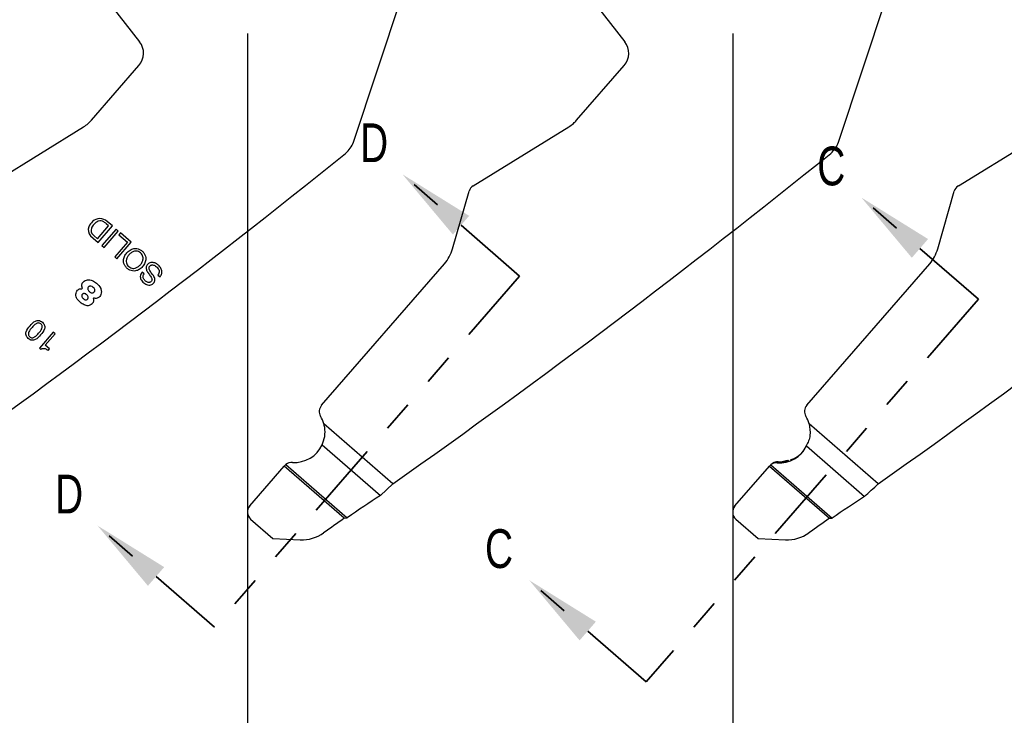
# Model space of a CAD drawing. Header units: inches. Extents: x -122 to 123, y -201 to 75.
# Tile 95 of 191: x -26.7 to -23.52, y 61.97 to 64.22. Entities that reach past the tile are written whole.
import ezdxf

# ---------------------------------------------------------------- set-up
doc = ezdxf.new("R2010")
doc.units = ezdxf.units.IN
doc.header["$MEASUREMENT"] = 0
doc.header["$PDSIZE"] = -1
doc.linetypes.add('PHANTOM', pattern=[0.5, 0.25, -0.05, 0.05, -0.05, 0.05, -0.05])
doc.layers.add('DIMENSIONS', color=171, linetype='Continuous')
doc.layers.add('STATION_LINES', color=231, linetype='Continuous')
doc.layers.add('SECTION_VIEWS', color=7, linetype='PHANTOM', lineweight=35)
doc.styles.add('SLDTEXTSTYLE0', font='TXT', dxfattribs={"width": 0.75})
doc.dimstyles.new('SLDDIMSTYLE3', dxfattribs={"dimtxt": 0.125, "dimasz": 0.13, "dimexe": 0, "dimexo": 0.0625, "dimgap": 0.03125, "dimtad": 0, "dimtih": 1, "dimtoh": 1, "dimdec": 4, "dimrnd": 1e-09, "dimzin": 12, "dimdsep": 46, "dimtxsty": 'SLDTEXTSTYLE0', "dimsah": 1, "dimcen": 0.09, "dimadec": 0, "dimazin": 3, "dimtfac": 1, "dimtdec": 4, "dimtofl": 0, "dimtmove": 0, "dimatfit": 3, "dimfxl": 1, "dimfrac": 2, "dimtolj": 1, "dimtzin": 12, "dimarcsym": 0})

# ---------------------------------------------------------------- blocks, each defined once
blk = doc.blocks.new('_D_4')
at = {"layer": 'Defpoints', "color": 0}
for p in [(-44.7441, 62.6287), (-4.7428, 62.2104), (-44.7441, 58.2595), (-44.7441, 58.2595)]:
    blk.add_point(p, dxfattribs=at)
at = {"layer": 'DIMENSIONS', "color": 0, "lineweight": -2}
for p, q in [((-44.7441, 62.5662), (-44.7441, 58.2595)), ((-4.7428, 62.1479), (-4.7428, 58.2595)), ((-44.6141, 58.2595), (-24.2752, 58.2595)), ((-4.8728, 58.2595), (-23.6034, 58.2595))]:
    blk.add_line(p, q, dxfattribs=at)
at = {"layer": 'DIMENSIONS', "color": 0}
for points in [[(-44.6141, 58.2811), (-44.6141, 58.2378), (-44.7441, 58.2595)], [(-4.8728, 58.2378), (-4.8728, 58.2811), (-4.7428, 58.2595)]]:
    blk.add_solid(points, dxfattribs=at)
at = {"layer": 'DIMENSIONS', "color": 0, "insert": (-23.9393, 58.322), "char_height": 0.125, "attachment_point": 2, "style": 'SLDTEXTSTYLE0'}
blk.add_mtext('\\A1;(40.0013)', dxfattribs=at)

msp = doc.modelspace()

# ---------------------------------------------------------------- linework, layer by layer
at = {"color": 7, "linetype": 'Continuous', "lineweight": 25}
for p, q in [((-26.61898, 64.5378), (-26.31208, 64.14538)), ((-26.61898, 64.5378), (-26.31208, 64.14538)), ((-25.05398, 64.5378), (-24.74708, 64.14538)), ((-25.05398, 64.5378), (-24.74708, 64.14538)), ((-25.62255, 63.82201), (-25.39205, 64.51528)), ((-25.62255, 63.82201), (-25.39205, 64.51528)), ((-24.05755, 63.82201), (-23.82705, 64.51528)), ((-24.05755, 63.82201), (-23.82705, 64.51528)), ((-26.46737, 63.89251), (-26.31404, 64.06907)), ((-26.46737, 63.89251), (-26.31404, 64.06907)), ((-24.90237, 63.89251), (-24.74904, 64.06907)), ((-24.90237, 63.89251), (-24.74904, 64.06907)), ((-26.80101, 63.68078), (-26.49291, 63.87087)), ((-26.80101, 63.68078), (-26.49291, 63.87087)), ((-25.23601, 63.68078), (-24.92791, 63.87087)), ((-25.23601, 63.68078), (-24.92791, 63.87087)), ((-23.67101, 63.68078), (-23.36291, 63.87087)), ((-23.67101, 63.68078), (-23.36291, 63.87087)), ((-25.30274, 63.47714), (-25.24909, 63.66354)), ((-25.30274, 63.47714), (-25.24909, 63.66354)), ((-23.73774, 63.47714), (-23.68409, 63.66354)), ((-23.73774, 63.47714), (-23.68409, 63.66354)), ((-26.44773, 63.51032), (-26.4119, 63.55158)), ((-26.44773, 63.51032), (-26.4119, 63.55158)), ((-26.44581, 63.49822), (-26.39964, 63.55139)), ((-26.44581, 63.49822), (-26.39964, 63.55139)), ((-26.4119, 63.55158), (-26.41974, 63.55839)), ((-26.4119, 63.55158), (-26.41974, 63.55839)), ((-26.39964, 63.55139), (-26.41632, 63.56588)), ((-26.39964, 63.55139), (-26.41632, 63.56588)), ((-26.46992, 63.51995), (-26.46187, 63.51216)), ((-26.46992, 63.51995), (-26.46187, 63.51216)), ((-26.4622, 63.52309), (-26.45964, 63.52066)), ((-26.4622, 63.52309), (-26.45964, 63.52066)), ((-26.45964, 63.52066), (-26.44773, 63.51032)), ((-26.45964, 63.52066), (-26.44773, 63.51032)), ((-26.38771, 63.54103), (-26.43389, 63.48786)), ((-26.38771, 63.54103), (-26.43389, 63.48786)), ((-26.42682, 63.48172), (-26.38064, 63.53489)), ((-26.42682, 63.48172), (-26.38064, 63.53489)), ((-26.38064, 63.53489), (-26.38771, 63.54103)), ((-26.38064, 63.53489), (-26.38771, 63.54103)), ((-26.37415, 63.52924), (-26.37932, 63.52328)), ((-26.37415, 63.52924), (-26.37932, 63.52328)), ((-26.37932, 63.52328), (-26.35118, 63.49884)), ((-26.37932, 63.52328), (-26.35118, 63.49884)), ((-26.33892, 63.49865), (-26.37415, 63.52924)), ((-26.33892, 63.49865), (-26.37415, 63.52924)), ((-26.46187, 63.51216), (-26.44581, 63.49822)), ((-26.46187, 63.51216), (-26.44581, 63.49822)), ((-26.43389, 63.48786), (-26.42682, 63.48172)), ((-26.43389, 63.48786), (-26.42682, 63.48172)), ((-26.35118, 63.49884), (-26.39218, 63.45163)), ((-26.35118, 63.49884), (-26.39218, 63.45163)), ((-26.38509, 63.44548), (-26.33892, 63.49865)), ((-26.38509, 63.44548), (-26.33892, 63.49865)), ((-26.39218, 63.45163), (-26.38509, 63.44548)), ((-26.39218, 63.45163), (-26.38509, 63.44548)), ((-25.72506, 62.9731), (-25.32848, 63.42976)), ((-25.72506, 62.9731), (-25.32848, 63.42976)), ((-24.16006, 62.9731), (-23.76348, 63.42976)), ((-24.16006, 62.9731), (-23.76348, 63.42976)), ((-26.29743, 63.39666), (-26.30414, 63.40248)), ((-26.29743, 63.39666), (-26.30414, 63.40248)), ((-26.25286, 63.39323), (-26.24616, 63.38741)), ((-26.25286, 63.39323), (-26.24616, 63.38741)), ((-26.59036, 63.20869), (-26.635, 63.15729)), ((-26.59036, 63.20869), (-26.635, 63.15729)), ((-26.61618, 63.1665), (-26.58419, 63.20334)), ((-26.61618, 63.1665), (-26.58419, 63.20334)), ((-26.58419, 63.20334), (-26.59036, 63.20869)), ((-26.58419, 63.20334), (-26.59036, 63.20869)), ((-26.635, 63.15729), (-26.63028, 63.15319)), ((-26.635, 63.15729), (-26.63028, 63.15319)), ((-26.60284, 63.15492), (-26.61618, 63.1665)), ((-26.60284, 63.15492), (-26.61618, 63.1665)), ((-26.60712, 63.15), (-26.60284, 63.15492)), ((-26.60712, 63.15), (-26.60284, 63.15492)), ((-25.49476, 62.71998), (-25.71751, 62.91343)), ((-25.49476, 62.71998), (-25.71751, 62.91343)), ((-23.92976, 62.71998), (-24.15251, 62.91343)), ((-23.92976, 62.71998), (-24.15251, 62.91343)), ((-25.72312, 62.8454), (-25.53541, 62.68239)), ((-25.72312, 62.8454), (-25.53541, 62.68239)), ((-24.161, 62.84209), (-24.16174, 62.84273)), ((-24.161, 62.84209), (-24.16174, 62.84273)), ((-24.161, 62.84209), (-23.97329, 62.67908)), ((-24.161, 62.84209), (-23.97329, 62.67908)), ((-24.25347, 62.78942), (-24.2553, 62.78731)), ((-24.25347, 62.78942), (-24.2553, 62.78731)), ((-24.25262, 62.79058), (-24.25375, 62.79057)), ((-24.25262, 62.79058), (-24.25375, 62.79057)), ((-24.25336, 62.79062), (-24.25362, 62.79022)), ((-24.25336, 62.79062), (-24.25362, 62.79022)), ((-24.25177, 62.78943), (-24.25347, 62.78942)), ((-24.25177, 62.78943), (-24.25347, 62.78942)), ((-24.25273, 62.7899), (-24.25176, 62.78956)), ((-24.25273, 62.7899), (-24.25176, 62.78956)), ((-24.23341, 62.79121), (-24.25178, 62.78943)), ((-24.23341, 62.79121), (-24.25178, 62.78943)), ((-24.23061, 62.79249), (-24.23947, 62.79085)), ((-24.22297, 62.79479), (-24.23907, 62.79104)), ((-24.22297, 62.79479), (-24.23907, 62.79104)), ((-24.23647, 62.7914), (-24.22968, 62.79244)), ((-24.23647, 62.7914), (-24.22968, 62.79244)), ((-24.21895, 62.79522), (-24.23341, 62.79121)), ((-24.21895, 62.79522), (-24.23341, 62.79121)), ((-24.22463, 62.79366), (-24.22876, 62.79266)), ((-24.22463, 62.79366), (-24.22876, 62.79266)), ((-25.95674, 62.64836), (-25.84518, 62.77683)), ((-25.95674, 62.64836), (-25.84518, 62.77683)), ((-25.84368, 62.77855), (-25.84518, 62.77683)), ((-25.84368, 62.77855), (-25.84518, 62.77683)), ((-25.65165, 62.60877), (-25.84518, 62.77683)), ((-25.65165, 62.60877), (-25.84518, 62.77683)), ((-25.83996, 62.78215), (-25.84368, 62.77855)), ((-25.83996, 62.78215), (-25.84368, 62.77855)), ((-25.83996, 62.78215), (-25.64236, 62.61055)), ((-25.83996, 62.78215), (-25.64236, 62.61055)), ((-24.39168, 62.64843), (-24.28012, 62.7769)), ((-24.39168, 62.64843), (-24.28012, 62.7769)), ((-24.27967, 62.77741), (-24.28012, 62.7769)), ((-24.27967, 62.77741), (-24.28012, 62.7769)), ((-24.28012, 62.7769), (-24.0866, 62.60883)), ((-24.28012, 62.7769), (-24.0866, 62.60883)), ((-24.27599, 62.78097), (-24.07839, 62.60937)), ((-24.27599, 62.78097), (-24.07839, 62.60937)), ((-25.53541, 62.68239), (-25.49476, 62.71998)), ((-25.53541, 62.68239), (-25.49476, 62.71998)), ((-25.95376, 62.60604), (-25.88175, 62.5435)), ((-25.95376, 62.60604), (-25.88175, 62.5435)), ((-25.65165, 62.60877), (-25.64236, 62.61055)), ((-25.65165, 62.60877), (-25.64236, 62.61055)), ((-24.3887, 62.60611), (-24.31669, 62.54357)), ((-24.3887, 62.60611), (-24.31669, 62.54357)), ((-24.0866, 62.60883), (-24.07839, 62.60937)), ((-24.0866, 62.60883), (-24.07839, 62.60937)), ((-25.88175, 62.5435), (-25.7936, 62.53935)), ((-25.88175, 62.5435), (-25.7936, 62.53935)), ((-24.31669, 62.54357), (-24.22855, 62.53941)), ((-24.31669, 62.54357), (-24.22855, 62.53941))]:
    msp.add_line(p, q, dxfattribs=at)
for centre, radius, start, end in [((-26.35934, 64.10841), 0.06, 319.028, 38.028), ((-26.35934, 64.10841), 0.06, 319.028, 38.028), ((-24.79434, 64.10841), 0.06, 319.028, 38.028), ((-24.79434, 64.10841), 0.06, 319.028, 38.028), ((-25.69727, 63.84685), 0.07874, 308.88106, 341.60898), ((-25.69727, 63.84685), 0.07874, 308.88106, 341.60898), ((-24.13227, 63.84685), 0.07874, 308.88106, 341.60898), ((-24.13227, 63.84685), 0.07874, 308.88106, 341.60898), ((-42.94682, 85.23892), 27.55906, 305.202886, 308.881055), ((-42.94682, 85.23892), 27.55906, 305.202886, 308.881055), ((-41.38182, 85.23892), 27.55906, 305.202886, 308.881055), ((-41.38182, 85.23892), 27.55906, 305.202886, 308.881055), ((-39.81682, 85.23892), 27.55906, 305.202886, 308.881055), ((-39.81682, 85.23892), 27.55906, 305.202886, 308.881055), ((-25.22026, 63.65525), 0.03, 121.67398, 163.94189), ((-25.22026, 63.65525), 0.03, 121.67398, 163.94189), ((-23.65526, 63.65525), 0.03, 121.67398, 163.94189), ((-23.65526, 63.65525), 0.03, 121.67398, 163.94189), ((-26.43012, 63.52925), 0.04958, 132.55267, 156.87661), ((-26.43012, 63.52925), 0.04958, 132.5508, 156.87661), ((-26.43031, 63.52931), 0.03996, 137.35202, 158.41271), ((-26.43031, 63.52931), 0.03996, 137.35202, 158.41271), ((-26.44071, 63.54226), 0.03284, 89.59263, 134.2863), ((-26.44071, 63.54226), 0.03284, 89.59263, 134.28347), ((-26.4317, 63.53347), 0.03618, 112.12923, 140.70062), ((-26.4317, 63.53347), 0.03618, 112.12923, 140.70062), ((-26.43876, 63.54773), 0.02034, 54.26264, 108.86056), ((-26.43876, 63.54773), 0.02034, 54.26264, 108.86056), ((-26.44045, 63.53896), 0.03614, 48.13257, 90.05494), ((-26.44045, 63.53896), 0.03614, 48.13257, 90.05494), ((-26.46935, 63.50521), 0.07273, 46.98188, 54.26264), ((-26.46935, 63.50521), 0.07273, 46.98188, 54.26264), ((-26.45191, 63.53855), 0.02589, 156.87661, 225.9203), ((-26.45191, 63.53855), 0.02589, 156.87661, 225.9203), ((-26.44912, 63.53751), 0.01946, 160.4754, 227.77803), ((-26.44912, 63.53751), 0.01946, 160.4754, 227.77803), ((-25.42286, 63.51172), 0.125, 319.02801, 343.94189), ((-25.42286, 63.51172), 0.125, 319.02801, 343.94189), ((-23.85786, 63.51172), 0.125, 319.02801, 343.94189), ((-23.85786, 63.51172), 0.125, 319.02801, 343.94189), ((-26.49835, 63.35079), 0.00165, 264.78677, 22.61941), ((-26.49835, 63.35079), 0.00165, 264.78677, 22.61941), ((-26.45992, 63.31742), 0.00138, 70.16774, 207.84033), ((-26.45992, 63.31742), 0.00138, 70.16774, 207.84033), ((-25.70241, 62.95343), 0.03, 139.02801, 211.14458), ((-25.70241, 62.95343), 0.03, 139.02801, 211.14458), ((-24.13741, 62.95343), 0.03, 139.02801, 211.14458), ((-24.13741, 62.95343), 0.03, 139.02801, 211.14458), ((-25.81232, 62.88701), 0.09843, 15.57088, 31.14458), ((-25.81232, 62.88701), 0.09843, 15.57088, 31.14458), ((-24.24732, 62.88701), 0.09843, 15.57088, 31.14458), ((-24.24732, 62.88701), 0.09843, 15.57088, 31.14458), ((-25.81232, 62.88701), 0.09843, 266.11116, 334.99564), ((-25.81232, 62.88701), 0.09843, 266.11116, 334.99564), ((-25.82103, 62.75888), 0.03, 86.11116, 129.12577), ((-25.82103, 62.75888), 0.03, 86.11116, 129.12577), ((-15.69785, 47.92166), 17.73857, 123.682211, 124.098368), ((-15.69785, 47.92166), 17.73857, 123.682211, 124.098368), ((-14.61667, 48.45809), 17.02301, 123.342687, 123.767161), ((-14.61667, 48.45809), 17.02301, 123.342687, 123.767161), ((-25.93409, 62.62869), 0.03, 139.02801, 229.028), ((-25.93409, 62.62869), 0.03, 139.02801, 229.028), ((-24.36903, 62.62876), 0.03, 139.02801, 229.028), ((-24.36903, 62.62876), 0.03, 139.02801, 229.028), ((-13.88888, 45.95218), 20.39128, 125.22949, 125.45921), ((-13.88888, 45.95218), 20.39128, 125.22949, 125.45921), ((-12.32383, 45.95225), 20.39128, 125.22949, 125.45921), ((-12.32383, 45.95225), 20.39128, 125.22949, 125.45921), ((-25.78796, 62.65921), 0.12, 267.30184, 305.45921), ((-25.78796, 62.65921), 0.12, 267.30184, 305.45921), ((-24.2229, 62.65928), 0.12, 267.30184, 305.45921), ((-24.2229, 62.65928), 0.12, 267.30184, 305.45921)]:
    msp.add_arc(centre, radius, start, end, dxfattribs=at)
for centre, major_axis, start_param, end_param in [((-24.2498, 62.88416), (0.07431, -0.06454), 5.3596122, 6.5618731), ((-24.2498, 62.88416), (0.07431, -0.06454), 5.3596122, 6.5618731), ((-24.24513, 62.88954), (0.07431, -0.06454), 5.7539575, 6.2831853), ((-24.24513, 62.88954), (0.07431, -0.06454), 5.7539575, 6.2831853), ((-24.25698, 62.75779), (0.02265, -0.01967), 2.2180195, 2.9687661), ((-24.25698, 62.75779), (0.02265, -0.01967), 2.2180195, 2.9687661)]:
    msp.add_ellipse(centre, major_axis=major_axis, ratio=0.9772716, start_param=start_param, end_param=end_param, dxfattribs=at)
for points, knots in [([(-26.49291, 63.87087), (-26.48767, 63.87441), (-26.47836, 63.8807), (-26.47071, 63.88892), (-26.46737, 63.89251)], [0, 0, 0, 0, 0.56260733, 1, 1, 1, 1]), ([(-26.49291, 63.87087), (-26.48767, 63.87441), (-26.47836, 63.8807), (-26.47071, 63.88892), (-26.46737, 63.89251)], [0, 0, 0, 0, 0.56260733, 1, 1, 1, 1]), ([(-24.92791, 63.87087), (-24.92267, 63.87441), (-24.91336, 63.8807), (-24.90571, 63.88892), (-24.90237, 63.89251)], [0, 0, 0, 0, 0.5626073, 1, 1, 1, 1]), ([(-24.92791, 63.87087), (-24.92267, 63.87441), (-24.91336, 63.8807), (-24.90571, 63.88892), (-24.90237, 63.89251)], [0, 0, 0, 0, 0.5626073, 1, 1, 1, 1]), ([(-26.35207, 63.41458), (-26.34928, 63.41249), (-26.34401, 63.40852), (-26.33465, 63.40589), (-26.32401, 63.40614), (-26.31248, 63.4107), (-26.3019, 63.41986), (-26.29431, 63.43162), (-26.29141, 63.44368), (-26.29264, 63.45427), (-26.29663, 63.46307), (-26.30341, 63.4706), (-26.31182, 63.47626), (-26.32109, 63.47898), (-26.33175, 63.47871), (-26.34327, 63.47415), (-26.35385, 63.46498), (-26.36144, 63.45322), (-26.36435, 63.44117), (-26.36311, 63.4306), (-26.35919, 63.42171), (-26.35453, 63.41704), (-26.35207, 63.41458)], [0, 0, 0, 0, 0.0463655, 0.0878956, 0.1275474, 0.1874036, 0.2499932, 0.3126179, 0.3724875, 0.4121412, 0.4536714, 0.5000368, 0.5463978, 0.5879177, 0.6275606, 0.6874203, 0.7500436, 0.8126318, 0.8724781, 0.912119, 0.953639, 1, 1, 1, 1]), ([(-26.35207, 63.41458), (-26.34928, 63.41249), (-26.34401, 63.40852), (-26.33465, 63.40589), (-26.32401, 63.40614), (-26.31248, 63.4107), (-26.3019, 63.41986), (-26.29431, 63.43162), (-26.29141, 63.44368), (-26.29264, 63.45427), (-26.29663, 63.46307), (-26.30341, 63.4706), (-26.31182, 63.47626), (-26.32109, 63.47898), (-26.33175, 63.47871), (-26.34327, 63.47415), (-26.35385, 63.46498), (-26.36144, 63.45322), (-26.36435, 63.44117), (-26.36311, 63.4306), (-26.35919, 63.42171), (-26.35453, 63.41704), (-26.35207, 63.41458)], [0, 0, 0, 0, 0.0463655, 0.0878956, 0.1275474, 0.1874036, 0.2499932, 0.3126179, 0.3724875, 0.4121412, 0.4536714, 0.5000368, 0.5463978, 0.5879177, 0.6275606, 0.6874203, 0.7500436, 0.8126318, 0.8724781, 0.912119, 0.953639, 1, 1, 1, 1]), ([(-26.30887, 63.46432), (-26.30701, 63.46244), (-26.30351, 63.4589), (-26.30085, 63.45203), (-26.30046, 63.44396), (-26.30323, 63.43496), (-26.30916, 63.42617), (-26.31704, 63.41907), (-26.32554, 63.41507), (-26.33361, 63.41431), (-26.34072, 63.41605), (-26.34712, 63.42027), (-26.3522, 63.42602), (-26.35492, 63.43281), (-26.3553, 63.4409), (-26.35253, 63.44989), (-26.3466, 63.45868), (-26.33873, 63.46579), (-26.33021, 63.46979), (-26.32216, 63.47053), (-26.31499, 63.46887), (-26.31099, 63.4659), (-26.30887, 63.46432)], [0, 0, 0, 0, 0.0463055, 0.0873422, 0.126883, 0.1874353, 0.2500455, 0.3126107, 0.3731431, 0.4126796, 0.4537155, 0.5000211, 0.5462992, 0.5873282, 0.6268686, 0.6874089, 0.7499756, 0.8125873, 0.8731475, 0.9126921, 0.9537219, 1, 1, 1, 1]), ([(-26.30887, 63.46432), (-26.30701, 63.46244), (-26.30351, 63.4589), (-26.30085, 63.45203), (-26.30046, 63.44396), (-26.30323, 63.43496), (-26.30916, 63.42617), (-26.31704, 63.41907), (-26.32554, 63.41507), (-26.33361, 63.41431), (-26.34072, 63.41605), (-26.34712, 63.42027), (-26.3522, 63.42602), (-26.35492, 63.43281), (-26.3553, 63.4409), (-26.35253, 63.44989), (-26.3466, 63.45868), (-26.33873, 63.46579), (-26.33021, 63.46979), (-26.32216, 63.47053), (-26.31499, 63.46887), (-26.31099, 63.4659), (-26.30887, 63.46432)], [0, 0, 0, 0, 0.0463055, 0.0873422, 0.126883, 0.1874353, 0.2500455, 0.3126107, 0.3731431, 0.4126796, 0.4537155, 0.5000211, 0.5462992, 0.5873282, 0.6268686, 0.6874089, 0.7499756, 0.8125873, 0.8731475, 0.9126921, 0.9537219, 1, 1, 1, 1]), ([(-26.24616, 63.38741), (-26.24479, 63.38919), (-26.24219, 63.39257), (-26.23943, 63.40017), (-26.24013, 63.4103), (-26.2464, 63.42053), (-26.25511, 63.42843), (-26.26516, 63.43355), (-26.27436, 63.43447), (-26.28118, 63.43206), (-26.28559, 63.42862), (-26.28888, 63.42437), (-26.29175, 63.41757), (-26.28991, 63.40733), (-26.2852, 63.40078), (-26.28274, 63.39734)], [0, 0, 0, 0, 0.0586761, 0.1109397, 0.2084395, 0.3123094, 0.4173908, 0.5130442, 0.6038339, 0.6495978, 0.6992884, 0.7479523, 0.78905, 0.8894523, 1, 1, 1, 1]), ([(-26.24616, 63.38741), (-26.24479, 63.38919), (-26.24219, 63.39257), (-26.23943, 63.40017), (-26.24013, 63.4103), (-26.2464, 63.42053), (-26.25511, 63.42843), (-26.26516, 63.43355), (-26.27436, 63.43447), (-26.28118, 63.43206), (-26.28559, 63.42862), (-26.28888, 63.42437), (-26.29175, 63.41757), (-26.28991, 63.40733), (-26.2852, 63.40078), (-26.28274, 63.39734)], [0, 0, 0, 0, 0.0586761, 0.1109397, 0.2084395, 0.3123094, 0.4173908, 0.5130442, 0.6038339, 0.6495978, 0.6992884, 0.7479523, 0.78905, 0.8894523, 1, 1, 1, 1]), ([(-26.2712, 63.39634), (-26.27403, 63.39996), (-26.27781, 63.40479), (-26.28106, 63.41154), (-26.28179, 63.41557), (-26.28088, 63.41933), (-26.27862, 63.42228), (-26.27574, 63.42457), (-26.27192, 63.42591), (-26.26735, 63.42559), (-26.26068, 63.42267), (-26.25461, 63.41761), (-26.25013, 63.41092), (-26.24839, 63.40499), (-26.24903, 63.39856), (-26.25154, 63.39507), (-26.25286, 63.39323)], [0, 0, 0, 0, 0.1651208, 0.2200946, 0.2688053, 0.3092671, 0.3554593, 0.400416, 0.4402705, 0.4984822, 0.5603391, 0.7003826, 0.7762898, 0.8478709, 0.9192667, 1, 1, 1, 1]), ([(-26.2712, 63.39634), (-26.27403, 63.39996), (-26.27781, 63.40479), (-26.28106, 63.41154), (-26.28179, 63.41557), (-26.28088, 63.41933), (-26.27862, 63.42228), (-26.27574, 63.42457), (-26.27192, 63.42591), (-26.26735, 63.42559), (-26.26068, 63.42267), (-26.25461, 63.41761), (-26.25013, 63.41092), (-26.24839, 63.40499), (-26.24903, 63.39856), (-26.25154, 63.39507), (-26.25286, 63.39323)], [0, 0, 0, 0, 0.1651208, 0.2200946, 0.2688053, 0.3092671, 0.3554593, 0.400416, 0.4402705, 0.4984822, 0.5603391, 0.7003826, 0.7762898, 0.8478709, 0.9192667, 1, 1, 1, 1]), ([(-26.30414, 63.40248), (-26.30566, 63.4003), (-26.30852, 63.39622), (-26.31009, 63.38906), (-26.30916, 63.38222), (-26.3049, 63.37366), (-26.29622, 63.36526), (-26.28512, 63.3604), (-26.27599, 63.36084), (-26.26965, 63.36384), (-26.26489, 63.36868), (-26.26135, 63.3763), (-26.26398, 63.38668), (-26.26869, 63.39298), (-26.2712, 63.39634)], [0, 0, 0, 0, 0.0741122, 0.1385079, 0.2000934, 0.2643605, 0.4032989, 0.5306457, 0.5912908, 0.6541435, 0.7225298, 0.7784945, 0.882102, 1, 1, 1, 1]), ([(-26.30414, 63.40248), (-26.30566, 63.4003), (-26.30852, 63.39622), (-26.31009, 63.38906), (-26.30916, 63.38222), (-26.3049, 63.37366), (-26.29622, 63.36526), (-26.28512, 63.3604), (-26.27599, 63.36084), (-26.26965, 63.36384), (-26.26489, 63.36868), (-26.26135, 63.3763), (-26.26398, 63.38668), (-26.26869, 63.39298), (-26.2712, 63.39634)], [0, 0, 0, 0, 0.0741122, 0.1385079, 0.2000934, 0.2643605, 0.4032989, 0.5306457, 0.5912908, 0.6541435, 0.7225298, 0.7784945, 0.882102, 1, 1, 1, 1]), ([(-26.28274, 63.39734), (-26.27989, 63.39372), (-26.27611, 63.38891), (-26.27261, 63.38238), (-26.27166, 63.3786), (-26.2723, 63.37507), (-26.27436, 63.37237), (-26.27694, 63.37028), (-26.28034, 63.36894), (-26.28445, 63.36901), (-26.29052, 63.37142), (-26.29588, 63.37584), (-26.29974, 63.38158), (-26.30101, 63.38656), (-26.30031, 63.39188), (-26.29844, 63.39499), (-26.29743, 63.39666)], [0, 0, 0, 0, 0.1829476, 0.24267, 0.2940024, 0.3348697, 0.3807285, 0.4259238, 0.4659463, 0.5236188, 0.5845309, 0.7231184, 0.7925197, 0.8568348, 0.923151, 1, 1, 1, 1]), ([(-26.28274, 63.39734), (-26.27989, 63.39372), (-26.27611, 63.38891), (-26.27261, 63.38238), (-26.27166, 63.3786), (-26.2723, 63.37507), (-26.27436, 63.37237), (-26.27694, 63.37028), (-26.28034, 63.36894), (-26.28445, 63.36901), (-26.29052, 63.37142), (-26.29588, 63.37584), (-26.29974, 63.38158), (-26.30101, 63.38656), (-26.30031, 63.39188), (-26.29844, 63.39499), (-26.29743, 63.39666)], [0, 0, 0, 0, 0.1829476, 0.24267, 0.2940024, 0.3348697, 0.3807285, 0.4259238, 0.4659463, 0.5236188, 0.5845309, 0.7231184, 0.7925197, 0.8568348, 0.923151, 1, 1, 1, 1]), ([(-26.49682, 63.35142), (-26.49737, 63.35319), (-26.49846, 63.35674), (-26.49849, 63.362), (-26.49694, 63.36702), (-26.49307, 63.37151), (-26.48734, 63.37559), (-26.47753, 63.37934), (-26.46404, 63.37563), (-26.44948, 63.36606), (-26.43784, 63.35389), (-26.43459, 63.33999), (-26.436, 63.33085), (-26.44004, 63.32438), (-26.44428, 63.32044), (-26.4491, 63.31786), (-26.45435, 63.31728), (-26.45779, 63.31825), (-26.45945, 63.31872)], [0, 0, 0, 0, 0.0402662, 0.0807273, 0.112694, 0.152754, 0.2074437, 0.2655739, 0.3755862, 0.4930168, 0.6496683, 0.7247599, 0.7974088, 0.8448839, 0.8886515, 0.9223548, 0.9625848, 1, 1, 1, 1]), ([(-26.49682, 63.35142), (-26.49737, 63.35319), (-26.49846, 63.35674), (-26.49849, 63.362), (-26.49694, 63.36702), (-26.49307, 63.37151), (-26.48734, 63.37559), (-26.47753, 63.37934), (-26.46404, 63.37563), (-26.44948, 63.36606), (-26.43784, 63.35389), (-26.43459, 63.33999), (-26.436, 63.33085), (-26.44004, 63.32438), (-26.44428, 63.32044), (-26.4491, 63.31786), (-26.45435, 63.31728), (-26.45779, 63.31825), (-26.45945, 63.31872)], [0, 0, 0, 0, 0.0402662, 0.0807273, 0.112694, 0.152754, 0.2074437, 0.2655739, 0.3755862, 0.4930168, 0.6496683, 0.7247599, 0.7974088, 0.8448839, 0.8886515, 0.9223548, 0.9625848, 1, 1, 1, 1]), ([(-26.46114, 63.31677), (-26.46079, 63.31538), (-26.46006, 63.31243), (-26.46064, 63.30811), (-26.46217, 63.30387), (-26.46572, 63.30006), (-26.47087, 63.29646), (-26.4798, 63.29284), (-26.49166, 63.29672), (-26.50279, 63.30386), (-26.51123, 63.31272), (-26.51704, 63.32173), (-26.51814, 63.33091), (-26.51646, 63.33844), (-26.51305, 63.34419), (-26.50837, 63.34749), (-26.50345, 63.34913), (-26.50013, 63.34914), (-26.4985, 63.34915)], [0, 0, 0, 0, 0.0355139, 0.0755262, 0.1066737, 0.1465141, 0.2029224, 0.2637374, 0.3791866, 0.4925959, 0.5951253, 0.6827047, 0.7547693, 0.819423, 0.8726969, 0.9174452, 0.9594866, 1, 1, 1, 1]), ([(-26.46114, 63.31677), (-26.46079, 63.31538), (-26.46006, 63.31243), (-26.46064, 63.30811), (-26.46217, 63.30387), (-26.46572, 63.30006), (-26.47087, 63.29646), (-26.4798, 63.29284), (-26.49166, 63.29672), (-26.50279, 63.30386), (-26.51123, 63.31272), (-26.51704, 63.32173), (-26.51814, 63.33091), (-26.51646, 63.33844), (-26.51305, 63.34419), (-26.50837, 63.34749), (-26.50345, 63.34913), (-26.50013, 63.34914), (-26.4985, 63.34915)], [0, 0, 0, 0, 0.0355139, 0.0755262, 0.1066737, 0.1465141, 0.2029224, 0.2637374, 0.3791866, 0.4925959, 0.5951253, 0.6827047, 0.7547693, 0.819423, 0.8726969, 0.9174452, 0.9594866, 1, 1, 1, 1]), ([(-26.4823, 63.32956), (-26.48134, 63.32864), (-26.47947, 63.32683), (-26.47758, 63.32348), (-26.47725, 63.32029), (-26.47809, 63.31787), (-26.47946, 63.31593), (-26.48141, 63.31415), (-26.48395, 63.31309), (-26.48693, 63.31308), (-26.4902, 63.31444), (-26.49345, 63.31693), (-26.49641, 63.3198), (-26.49825, 63.32267), (-26.49881, 63.32519), (-26.49867, 63.32717), (-26.49787, 63.32921), (-26.49654, 63.33107), (-26.49491, 63.3326), (-26.49251, 63.33376), (-26.48915, 63.33372), (-26.4855, 63.3321), (-26.48338, 63.33042), (-26.4823, 63.32956)], [0, 0, 0, 0, 0.06245523, 0.12165293, 0.17736683, 0.20686447, 0.24004889, 0.28862392, 0.32886057, 0.36646716, 0.42580497, 0.49132204, 0.55799359, 0.61924838, 0.64828272, 0.67799692, 0.71091731, 0.74993664, 0.784652, 0.81519875, 0.87310589, 0.93524754, 1, 1, 1, 1]), ([(-26.4823, 63.32956), (-26.48134, 63.32864), (-26.47947, 63.32683), (-26.47758, 63.32348), (-26.47725, 63.32029), (-26.47809, 63.31787), (-26.47946, 63.31593), (-26.48141, 63.31415), (-26.48395, 63.31309), (-26.48693, 63.31308), (-26.4902, 63.31444), (-26.49345, 63.31693), (-26.49641, 63.3198), (-26.49825, 63.32267), (-26.49881, 63.32519), (-26.49867, 63.32717), (-26.49787, 63.32921), (-26.49654, 63.33107), (-26.49491, 63.3326), (-26.49251, 63.33376), (-26.48915, 63.33372), (-26.4855, 63.3321), (-26.48338, 63.33042), (-26.4823, 63.32956)], [0, 0, 0, 0, 0.06245523, 0.12165293, 0.17736683, 0.20686447, 0.24004889, 0.28862392, 0.32886057, 0.36646716, 0.42580497, 0.49132204, 0.55799359, 0.61924838, 0.64828272, 0.67799692, 0.71091731, 0.74993664, 0.784652, 0.81519875, 0.87310589, 0.93524754, 1, 1, 1, 1]), ([(-26.4617, 63.35344), (-26.45966, 63.35139), (-26.45666, 63.34839), (-26.45586, 63.34339), (-26.45668, 63.3407), (-26.45818, 63.33854), (-26.46038, 63.33658), (-26.46326, 63.33537), (-26.46667, 63.33532), (-26.47042, 63.33677), (-26.47413, 63.3395), (-26.47734, 63.34279), (-26.47917, 63.34634), (-26.47946, 63.34966), (-26.47863, 63.35257), (-26.47702, 63.35495), (-26.47511, 63.35671), (-26.47253, 63.35788), (-26.46745, 63.35772), (-26.46403, 63.35517), (-26.4617, 63.35344)], [0, 0, 0, 0, 0.1210946, 0.1776779, 0.2071126, 0.2401807, 0.2900797, 0.3321899, 0.3718827, 0.4340092, 0.5015702, 0.5697523, 0.6306318, 0.6693568, 0.7104366, 0.7586148, 0.7917003, 0.8212742, 0.8785482, 1, 1, 1, 1]), ([(-26.4617, 63.35344), (-26.45966, 63.35139), (-26.45666, 63.34839), (-26.45586, 63.34339), (-26.45668, 63.3407), (-26.45818, 63.33854), (-26.46038, 63.33658), (-26.46326, 63.33537), (-26.46667, 63.33532), (-26.47042, 63.33677), (-26.47413, 63.3395), (-26.47734, 63.34279), (-26.47917, 63.34634), (-26.47946, 63.34966), (-26.47863, 63.35257), (-26.47702, 63.35495), (-26.47511, 63.35671), (-26.47253, 63.35788), (-26.46745, 63.35772), (-26.46403, 63.35517), (-26.4617, 63.35344)], [0, 0, 0, 0, 0.1210946, 0.1776779, 0.2071126, 0.2401807, 0.2900797, 0.3321899, 0.3718827, 0.4340092, 0.5015702, 0.5697523, 0.6306318, 0.6693568, 0.7104366, 0.7586148, 0.7917003, 0.8212742, 0.8785482, 1, 1, 1, 1]), ([(-26.67108, 63.18862), (-26.66919, 63.18716), (-26.66571, 63.18447), (-26.65966, 63.1826), (-26.65396, 63.18278), (-26.64307, 63.18663), (-26.63113, 63.1998), (-26.61976, 63.21349), (-26.6175, 63.22477), (-26.61811, 63.23045), (-26.62085, 63.23612), (-26.62553, 63.24108), (-26.63109, 63.24502), (-26.6371, 63.24694), (-26.64281, 63.24674), (-26.65366, 63.24293), (-26.66561, 63.22975), (-26.67699, 63.21608), (-26.67927, 63.20476), (-26.67865, 63.19909), (-26.67595, 63.19336), (-26.6728, 63.1903), (-26.67108, 63.18862)], [0, 0, 0, 0, 0.03785242, 0.06940235, 0.09827598, 0.12716469, 0.25026147, 0.37286439, 0.40171768, 0.43057696, 0.46212371, 0.499976, 0.53784876, 0.56940436, 0.59826457, 0.62711549, 0.74971452, 0.87280743, 0.90169377, 0.93056833, 0.9621271, 1, 1, 1, 1]), ([(-26.67108, 63.18862), (-26.66919, 63.18716), (-26.66571, 63.18447), (-26.65966, 63.1826), (-26.65396, 63.18278), (-26.64307, 63.18663), (-26.63113, 63.1998), (-26.61976, 63.21349), (-26.6175, 63.22477), (-26.61811, 63.23045), (-26.62085, 63.23612), (-26.62553, 63.24108), (-26.63109, 63.24502), (-26.6371, 63.24694), (-26.64281, 63.24674), (-26.65366, 63.24293), (-26.66561, 63.22975), (-26.67699, 63.21608), (-26.67927, 63.20476), (-26.67865, 63.19909), (-26.67595, 63.19336), (-26.6728, 63.1903), (-26.67108, 63.18862)], [0, 0, 0, 0, 0.03785242, 0.06940235, 0.09827598, 0.12716469, 0.25026147, 0.37286439, 0.40171768, 0.43057696, 0.46212371, 0.499976, 0.53784876, 0.56940436, 0.59826457, 0.62711549, 0.74971452, 0.87280743, 0.90169377, 0.93056833, 0.9621271, 1, 1, 1, 1]), ([(-26.63041, 63.23546), (-26.6293, 63.23434), (-26.62724, 63.23224), (-26.62595, 63.22804), (-26.62621, 63.22389), (-26.62905, 63.21564), (-26.63781, 63.20555), (-26.64658, 63.19546), (-26.65431, 63.19153), (-26.6584, 63.19068), (-26.66269, 63.19142), (-26.6665, 63.1939), (-26.66949, 63.19732), (-26.67083, 63.20147), (-26.67056, 63.20563), (-26.66774, 63.21384), (-26.65898, 63.22394), (-26.65022, 63.23403), (-26.64245, 63.23799), (-26.63838, 63.23884), (-26.63404, 63.23814), (-26.63167, 63.23639), (-26.63041, 63.23546)], [0, 0, 0, 0, 0.0337182, 0.0630039, 0.0920181, 0.1227779, 0.2503849, 0.3773035, 0.4080107, 0.4370019, 0.4662821, 0.5, 0.5337179, 0.5629981, 0.5919893, 0.6226965, 0.7496151, 0.8772221, 0.9079819, 0.9369961, 0.9662818, 1, 1, 1, 1]), ([(-26.63041, 63.23546), (-26.6293, 63.23434), (-26.62724, 63.23224), (-26.62595, 63.22804), (-26.62621, 63.22389), (-26.62905, 63.21564), (-26.63781, 63.20555), (-26.64658, 63.19546), (-26.65431, 63.19153), (-26.6584, 63.19068), (-26.66269, 63.19142), (-26.6665, 63.1939), (-26.66949, 63.19732), (-26.67083, 63.20147), (-26.67056, 63.20563), (-26.66774, 63.21384), (-26.65898, 63.22394), (-26.65022, 63.23403), (-26.64245, 63.23799), (-26.63838, 63.23884), (-26.63404, 63.23814), (-26.63167, 63.23639), (-26.63041, 63.23546)], [0, 0, 0, 0, 0.0337182, 0.0630039, 0.0920181, 0.1227779, 0.2503849, 0.3773035, 0.4080107, 0.4370019, 0.4662821, 0.5, 0.5337179, 0.5629981, 0.5919893, 0.6226965, 0.7496151, 0.8772221, 0.9079819, 0.9369961, 0.9662818, 1, 1, 1, 1]), ([(-26.63028, 63.15319), (-26.62883, 63.1542), (-26.62612, 63.15609), (-26.62131, 63.15694), (-26.61446, 63.15575), (-26.61019, 63.15241), (-26.60712, 63.15)], [0, 0, 0, 0, 0.20439566, 0.38146209, 0.55427119, 1, 1, 1, 1]), ([(-26.63028, 63.15319), (-26.62883, 63.1542), (-26.62612, 63.15609), (-26.62131, 63.15694), (-26.61446, 63.15575), (-26.61019, 63.15241), (-26.60712, 63.15)], [0, 0, 0, 0, 0.20439566, 0.38146209, 0.55427119, 1, 1, 1, 1]), ([(-25.72312, 62.8454), (-25.71985, 62.85423), (-25.71332, 62.87188), (-25.7134, 62.89617), (-25.71659, 62.90956), (-25.71751, 62.91343)], [0, 0, 0, 0, 0.41569, 0.83097327, 1, 1, 1, 1]), ([(-25.72312, 62.8454), (-25.71985, 62.85423), (-25.71332, 62.87188), (-25.7134, 62.89617), (-25.71659, 62.90956), (-25.71751, 62.91343)], [0, 0, 0, 0, 0.41569, 0.83097327, 1, 1, 1, 1]), ([(-24.15251, 62.91343), (-24.15043, 62.90092), (-24.1473, 62.88216), (-24.15358, 62.85804), (-24.15902, 62.84784), (-24.16174, 62.84273)], [0, 0, 0, 0, 0.5000354, 0.749586, 1, 1, 1, 1]), ([(-24.15251, 62.91343), (-24.15043, 62.90092), (-24.1473, 62.88216), (-24.15358, 62.85804), (-24.15902, 62.84784), (-24.16174, 62.84273)], [0, 0, 0, 0, 0.5000354, 0.749586, 1, 1, 1, 1]), ([(-24.25347, 62.78942), (-24.2554, 62.78945), (-24.25952, 62.78951), (-24.2659, 62.7879), (-24.27253, 62.78471), (-24.27618, 62.78112), (-24.27809, 62.77924)], [0, 0, 0, 0, 0.2093607, 0.4458323, 0.7093896, 1, 1, 1, 1]), ([(-24.25347, 62.78942), (-24.2554, 62.78945), (-24.25952, 62.78951), (-24.2659, 62.7879), (-24.27253, 62.78471), (-24.27618, 62.78112), (-24.27809, 62.77924)], [0, 0, 0, 0, 0.2093607, 0.4458323, 0.7093896, 1, 1, 1, 1]), ([(-24.25339, 62.79057), (-24.25627, 62.79049), (-24.26207, 62.79033), (-24.26737, 62.78765), (-24.27003, 62.78631)], [0, 0, 0, 0, 0.4969208, 1, 1, 1, 1]), ([(-24.25339, 62.79057), (-24.25627, 62.79049), (-24.26207, 62.79033), (-24.26737, 62.78765), (-24.27003, 62.78631)], [0, 0, 0, 0, 0.4969208, 1, 1, 1, 1]), ([(-24.27599, 62.78097), (-24.277, 62.7801), (-24.27827, 62.779), (-24.27944, 62.77768), (-24.27967, 62.77741)], [0, 0, 0, 0, 0.7996503, 1, 1, 1, 1]), ([(-24.27599, 62.78097), (-24.277, 62.7801), (-24.27827, 62.779), (-24.27944, 62.77768), (-24.27967, 62.77741)], [0, 0, 0, 0, 0.7996503, 1, 1, 1, 1])]:
    msp.add_open_spline(points, degree=3, knots=knots, dxfattribs=at)
msp.add_open_spline([(-23.97329, 62.67908), (-23.96628, 62.68562), (-23.95225, 62.6987), (-23.93725, 62.71289), (-23.92976, 62.71998)], degree=3, dxfattribs=at)
msp.add_open_spline([(-23.97329, 62.67908), (-23.96628, 62.68562), (-23.95225, 62.6987), (-23.93725, 62.71289), (-23.92976, 62.71998)], degree=3, dxfattribs=at)
at = {"layer": 'SECTION_VIEWS'}
for p, q in [((-25.08643, 63.38994), (-25.46394, 63.71778)), ((-23.60619, 63.31506), (-23.98371, 63.64291)), ((-25.08643, 63.38994), (-26.07016, 62.25716)), ((-23.60619, 63.31506), (-24.67776, 62.08115)), ((-26.07016, 62.25716), (-26.44768, 62.58501)), ((-24.67776, 62.08115), (-25.05528, 62.40899))]:
    msp.add_line(p, q, dxfattribs=at)
for points in [[(-25.46394, 63.71778), (-25.30141, 63.52366), (-25.24896, 63.58406)], [(-23.98371, 63.64291), (-23.82118, 63.44879), (-23.76872, 63.50919)], [(-26.44768, 62.58501), (-26.28515, 62.39088), (-26.23269, 62.45129)], [(-25.05528, 62.40899), (-24.89275, 62.21487), (-24.84029, 62.27527)]]:
    msp.add_solid(points, dxfattribs=at)
at = {"layer": 'STATION_LINES'}
for p, q in [((-25.96283, 58.65316), (-25.96283, 64.17173)), ((-24.39783, 58.65316), (-24.39783, 64.17173))]:
    msp.add_line(p, q, dxfattribs=at)

# ---------------------------------------------------------------- texts
at = {"layer": 'SECTION_VIEWS', "char_height": 0.125, "attachment_point": 1, "style": 'SLDTEXTSTYLE0'}
for s, insert in [('D', (-25.6009, 63.88218)), ('C', (-24.12629, 63.80731)), ('D', (-26.58464, 62.74941)), ('C', (-25.19786, 62.57339))]:
    msp.add_mtext(s, dxfattribs=dict(at, insert=insert))

# ---------------------------------------------------------------- dimensions: what is measured, and where the dimension line sits
at = {"layer": 'DIMENSIONS'}
dim = msp.add_linear_dim(base=(-44.74409, 58.25945), p1=(-4.74283, 62.21037), p2=(-44.74409, 62.62869), text='(<>)', dimstyle='SLDDIMSTYLE3', dxfattribs=at)
dim.commit()
dim.dimension.update_dxf_attribs({"geometry": '_D_4', "text_midpoint": (-23.93931, 58.25945), "dimtype": 160})

doc.saveas('drawing.dxf')
